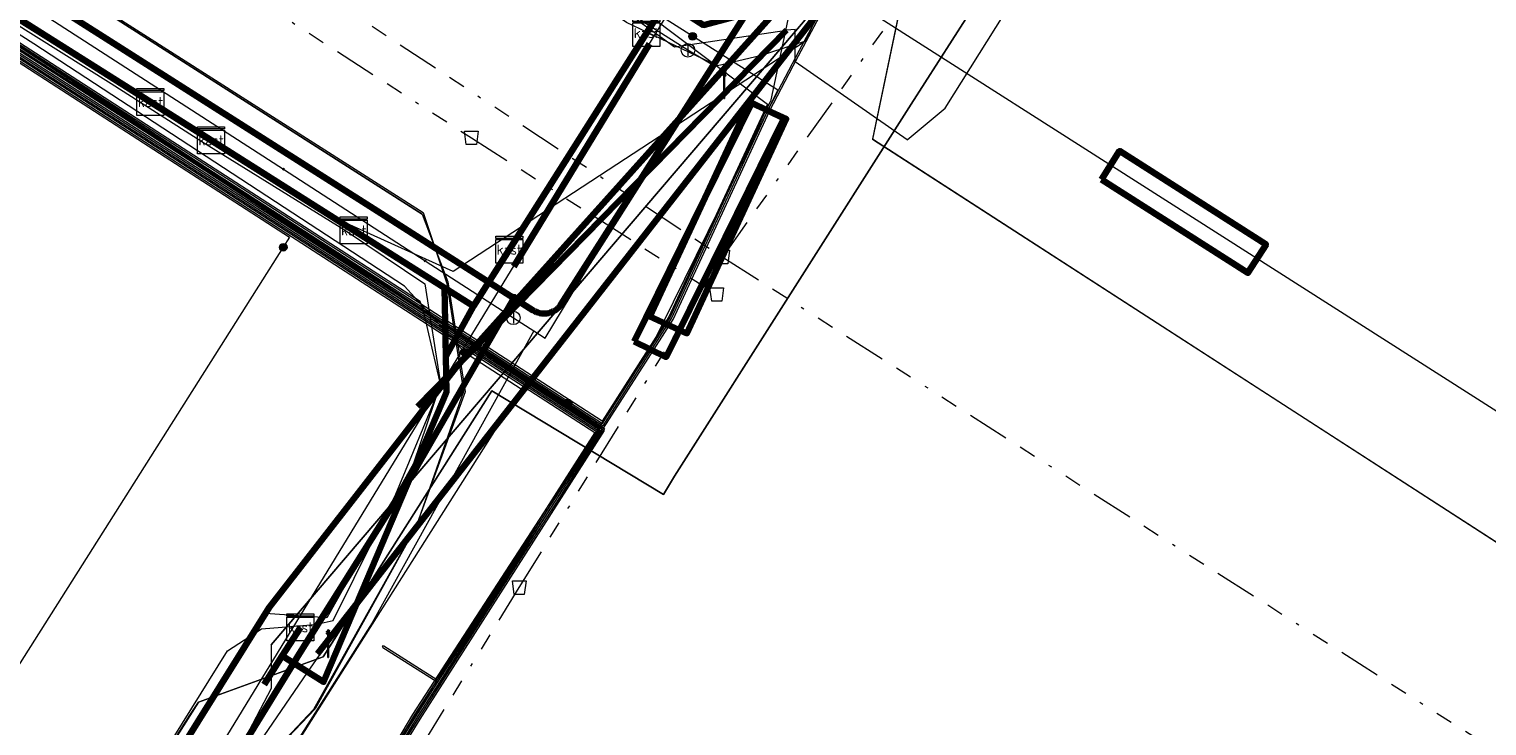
# Model space of a CAD drawing. Header units: metres. Extents: x 153756 to 154348, y 463867 to 464433.
# Tile 6 of 76: x 153905 to 153948, y 463957 to 463978. Entities that reach past the tile are written whole.
import ezdxf
from ezdxf.enums import TextEntityAlignment as Align
from ezdxf.lldxf.tags import DXFTag

# ---------------------------------------------------------------- set-up
doc = ezdxf.new("R2010")
doc.units = ezdxf.units.M
doc.header["$LTSCALE"] = 0.5
doc.linetypes.add('RI-OVERIG-SO', pattern=[17, 5, -2, 2, -2, 0, -2, 2, -2])
doc.layers.get('0').update_dxf_attribs({"linetype": 'CONTINUOUS'})
for name, color, linetype, lineweight in [('B-PV-KL-DATA_BT NEDERLAND NV-G', 90, 'KL-DATA-SO', 18), ('B-PV-KL-DATA_COAXKABEL_10_ZIGGO BV-G', 90, 'KL-DATA-SO', 18), ('B-PV-KL-DATA_COAXKABEL_17_ZIGGO BV-G', 90, 'KL-DATA-SO', 18), ('B-PV-KL-DATA_COAXKABEL_7_ZIGGO BV-G', 90, 'KL-DATA-SO', 18), ('B-PV-KL-DATA_DELTA FIBER NETWERK BV-G', 90, 'KL-DATA-SO', 18), ('B-PV-KL-DATA_DUCT_ZIGGO BV-G', 90, 'CONTINUOUS', 100), ('B-PV-KL-DATA_EUROFIBER NEDERLAND BV-G', 90, 'KL-DATA-SO', 18), ('B-PV-KL-DATA_FORE FREEDOM BV-G', 90, 'KL-DATA-SO', 18), ('B-PV-KL-DATA_HULPSTUK_KPN BV-S', 90, 'CONTINUOUS', 25), ('B-PV-KL-DATA_HULPSTUK_ZIGGO BV-S', 90, 'CONTINUOUS', 25), ('B-PV-KL-DATA_KABELBED_KPN BV-G', 90, 'CONTINUOUS', 100), ('B-PV-KL-DATA_KABELBED_ZIGGO BV-G', 90, 'CONTINUOUS', 100), ('B-PV-KL-DATA_MANTELBUIS_110_ZIGGO BV-G', 90, 'CONTINUOUS', 100), ('B-PV-KL-DATA_MANTELBUIS_FORE FREEDOM BV-G', 90, 'CONTINUOUS', 100), ('B-PV-KL-DATA_MANTELBUIS_POLYVINYLCHLORIDE PVC_100_KPN BV-G', 90, 'CONTINUOUS', 100), ('B-PV-KL-DATA_MANTELBUIS_REGGEFIBER OPERATOR BV-G', 90, 'CONTINUOUS', 100), ('B-PV-KL-DATA_MANTELBUIS_ZIGGO BV-G', 90, 'CONTINUOUS', 100), ('B-PV-KL-DATA_REGGEFIBER OPERATOR BV-G', 90, 'KL-DATA-SO', 18), ('B-PV-KL-DATA_STEDIN NETBEHEER BV-G', 90, 'KL-DATA-SO', 18), ('B-PV-KL-ET_LS_400 V_STEDIN NETBEHEER BV-G', 190, 'KL-LS-SO', 18), ('B-PV-KL-ET_LS_GEMEENTE AMERSFOORT-S', 190, 'CONTINUOUS', 25), ('B-PV-KL-ET_LS_HULPSTUK_STEDIN NETBEHEER BV-S', 190, 'CONTINUOUS', 25), ('B-PV-KL-ET_LS_MANTELBUIS_POLYVINYLCHLORIDE PVC_100_STEDIN NETBEHEER BV-G', 190, 'CONTINUOUS', 100), ('B-PV-KL-ET_LS_MANTELBUIS_POLYVINYLCHLORIDE PVC_125_STEDIN NETBEHEER BV-G', 190, 'CONTINUOUS', 100), ('B-PV-KL-ET_MS_10 KV_STEDIN NETBEHEER BV-G', 130, 'KL-MS-SO', 18), ('B-PV-KL-ET_MS_HULPSTUK_STEDIN NETBEHEER BV-S', 130, 'CONTINUOUS', 25), ('B-PV-KL-ET_MS_MANTELBUIS_POLYVINYLCHLORIDE PVC_125_STEDIN NETBEHEER BV-G', 130, 'CONTINUOUS', 100), ('B-PV-KL-GAS_LD_MANTELBUIS_200_STEDIN NETBEHEER BV-G', 50, 'CONTINUOUS', 100), ('B-PV-KL-GAS_LD_POLYVINYLCHLORIDE PVC_110_STEDIN NETBEHEER BV-G', 50, 'KL-GAS_LD-SO', 18), ('B-PV-KL-GAS_LD_POLYVINYLCHLORIDE PVC_250_STEDIN NETBEHEER BV-G', 50, 'KL-GAS_LD-SO', 18), ('B-PV-KL-WATER_100_VITENS-G', 170, 'KL-WATER-SO', 18), ('B-PV-KL-WATER_110_VITENS-G', 170, 'KL-WATER-SO', 18), ('B-PV-KL-WATER_250_VITENS-G', 170, 'KL-WATER-SO', 18), ('B-PV-KL-WATER_HULPSTUK_VITENS-S', 170, 'CONTINUOUS', 25), ('B-PV-OG-INFO_EUROFIBER NEDERLAND BV-G', 7, 'CONTINUOUS', 18), ('B-PV-OG-INFO_REGGEFIBER OPERATOR BV-G', 7, 'CONTINUOUS', 18), ('B-PV-RI-VRIJVERVAL_BETON_300_GEMEENTE AMERSFOORT-G', 210, 'RI-OVERIG-SO', 18), ('B-PV-RI-VRIJVERVAL_BETON_600_GEMEENTE AMERSFOORT-G', 210, 'RI-OVERIG-SO', 18), ('B-PV-RI-VRIJVERVAL_HULPSTUK_GEMEENTE AMERSFOORT-S', 210, 'CONTINUOUS', 25)]:
    doc.layers.add(name, color=color, linetype=linetype, lineweight=lineweight)
doc.styles.add('NLCS-ISO', font='txt')
tags = doc.linetypes.add('KL-DATA-SO', pattern='A,4,-1,[101,NLCS.SHX,S=0.5,R=0,X=0,Y=0],-1,4,-1,["D",Standard,S=1,R=0,X=-0.25,Y=-0.5],-1.5', length=12.5).pattern_tags.tags
tags[18] = DXFTag(74, 10)
tags = doc.linetypes.add('KL-GAS_LD-SO', pattern='A,4,-1,[69,NLCS.SHX,S=0.5,R=0,X=0,Y=0],-1,4,-1,["L",Standard,S=1,R=0,X=0.25,Y=-0.5],-2', length=13).pattern_tags.tags
tags[18] = DXFTag(74, 10)
tags = doc.linetypes.add('KL-LS-SO', pattern='A,4,-1,[103,NLCS.SHX,S=0.75,R=0,X=0,Y=0],-1,4,-1,["L",Standard,S=1,R=0,X=0,Y=-0.5],-2', length=13).pattern_tags.tags
tags[18] = DXFTag(74, 10)
tags = doc.linetypes.add('KL-MS-SO', pattern='A,4,-1,[103,NLCS.SHX,S=0.75,R=0,X=0,Y=0],-1,4,-1,["M",Standard,S=1,R=0,X=0,Y=-0.5],-2', length=13).pattern_tags.tags
tags[18] = DXFTag(74, 10)
doc.linetypes.add('KL-WATER-SO', pattern='A,7,-0.5,[168,NLCS.SHX,S=0.75,R=0,X=0.75,Y=0],-2', length=9.5)

# ---------------------------------------------------------------- blocks, each defined once
blk = doc.blocks.new('SKL-WTB_HULP_MOF-SO')
at = {"linetype": 'ByBlock', "lineweight": 18}
h = blk.add_hatch(color=0, dxfattribs=at)
h.dxf.hatch_style = 1
h.paths.add_polyline_path([(-0.5625, 0, 1), (0.5625, 0, 1)])
at = {"color": 0, "linetype": 'ByBlock', "lineweight": 18}
blk.add_circle((0, 0), 0.5625, dxfattribs=at)
at = {"color": 0, "linetype": 'ByBlock', "lineweight": 18, "style": 'NLCS-ISO', "flags": 1}
for tag, p in [('TYPE', (1.5, 0)), ('OMSCHRIJVING', (1.5, -3)), ('LABEL', (1.5, -1.5))]:
    blk.add_attdef(tag, p, '', height=1, dxfattribs=at)
blk = doc.blocks.new('SKL-WTB_HULP_KAST-SO')
at = {"color": 0, "linetype": 'ByBlock', "lineweight": 18}
for points in [[(-2, 2), (2, 2), (2, 1.68), (-2, 1.68)], [(-2, 1.52), (2, 1.52), (2, -2), (-2, -2)]]:
    blk.add_lwpolyline(points, close=True, dxfattribs=at)
at = {"color": 0, "linetype": 'ByBlock', "lineweight": 18, "style": 'NLCS-ISO'}
blk.add_text('kast', height=1.5, dxfattribs=at).set_placement((0, 0), align=Align.MIDDLE_CENTER)
at = {"color": 0, "linetype": 'ByBlock', "lineweight": 18, "style": 'NLCS-ISO', "flags": 1}
for tag, p in [('TYPE', (2.5, 0)), ('OMSCHRIJVING', (2.5, -3)), ('LABEL', (2.5, -1.5))]:
    blk.add_attdef(tag, p, '', height=1, dxfattribs=at)
blk = doc.blocks.new('SKL-WTB_HULP_AFSLUITER-SO')
at = {"color": 0, "linetype": 'ByBlock', "lineweight": 18}
blk.add_lwpolyline([(0, 0.8), (0, -0.8)], dxfattribs=at)
blk.add_circle((0, 0), 1, dxfattribs=at)
at = {"color": 0, "linetype": 'ByBlock', "lineweight": 18, "style": 'NLCS-ISO', "flags": 1}
for tag, p in [('TYPE', (1.5, 0)), ('OMSCHRIJVING', (1.5, -3)), ('LABEL', (1.5, -1.5))]:
    blk.add_attdef(tag, p, '', height=1, dxfattribs=at)
blk = doc.blocks.new('SKL-WTB_HULP_OVERIG-SO')
at = {"color": 0, "linetype": 'ByBlock', "lineweight": 18}
for points in [[(-0.14, 0.14), (0.14, -0.14)], [(0.14, 0.14), (-0.14, -0.14)]]:
    blk.add_lwpolyline(points, dxfattribs=at)
at = {"color": 0, "linetype": 'ByBlock', "lineweight": 18, "style": 'NLCS-ISO', "flags": 1}
for tag, p in [('TYPE', (1.5, 0)), ('OMSCHRIJVING', (1.5, -3)), ('LABEL', (1.5, -1.5))]:
    blk.add_attdef(tag, p, '', height=1, dxfattribs=at)
blk = doc.blocks.new('SRI-HULP_AFVOER_OPVANG-SO')
at = {"color": 0, "linetype": 'ByBlock', "lineweight": 18}
blk.add_lwpolyline([(-0.75, -1), (-1, 1), (1, 1), (0.75, -1)], close=True, dxfattribs=at)
at = {"color": 0, "linetype": 'ByBlock', "lineweight": 18, "style": 'NLCS-ISO', "flags": 1}
for tag, p in [('TYPE', (1.5, 0)), ('OMSCHRIJVING', (1.5, -3)), ('LABEL', (1.5, -1.5))]:
    blk.add_attdef(tag, p, '', height=1, dxfattribs=at)
blk = doc.blocks.new('SKL-ET_LS_MAST-SO')
for p, q in [((-0.05, 2.07), (0.05, 2.07)), ((-0.05, -2), (0.05, -2))]:
    blk.add_line(p, q)
for points in [[(-0.18, 1.76), (-0.22, 1.76), (-0.22, 1.84), (-0.18, 1.84), (-0.18, 1.79)], [(-0.18, 1.49), (-0.22, 1.49), (-0.22, 1.57), (-0.18, 1.57), (-0.18, 1.52)], [(-0.18, 1.79), (-0.05, 1.79)], [(-0.18, 1.76), (-0.05, 1.76)], [(-0.18, 1.52), (-0.05, 1.52)], [(-0.18, 1.49), (-0.05, 1.49)], [(-0.05, -2), (-0.05, 2.07)], [(0.05, -2), (0.05, 2.07)], [(0.18, 1.92), (0.05, 1.92)], [(0.18, 1.89), (0.05, 1.89)], [(0.18, 1.66), (0.05, 1.66)], [(0.18, 1.63), (0.05, 1.63)], [(0.18, 1.39), (0.05, 1.39)], [(0.18, 1.36), (0.05, 1.36)], [(0.18, 1.89), (0.22, 1.89), (0.22, 1.97), (0.18, 1.97), (0.18, 1.92)], [(0.18, 1.63), (0.22, 1.63), (0.22, 1.71), (0.18, 1.71), (0.18, 1.66)], [(0.18, 1.36), (0.22, 1.36), (0.22, 1.44), (0.18, 1.44), (0.18, 1.39)]]:
    blk.add_lwpolyline(points)

msp = doc.modelspace()

# ---------------------------------------------------------------- linework, layer by layer
at = {"layer": 'B-PV-KL-DATA_BT NEDERLAND NV-G', "ltscale": 0.5, "flags": 128}
for points in [[(154164.555, 464245.191), (154164.59, 464245.17), (154164.68, 464245.1), (154164.9, 464244.91), (154165.02, 464244.82), (154165.16, 464244.7), (154165.33, 464244.55), (154182.72, 464214.86), (154183.05, 464214.24), (154188.26, 464213.64), (154190.74, 464206.55), (154191.75, 464203.58), (154192.09, 464202.79), (154192.54, 464202.05), (154193.09, 464201.38), (154193.74, 464200.8), (154194.46, 464200.32), (154195.25, 464199.94), (154196.08, 464199.69), (154196.93, 464199.56), (154197.8, 464199.55), (154198.66, 464199.67), (154203.77, 464200.84), (154228.12, 464206.37), (154236.3, 464207.48), (154239.11, 464207.6), (154243.23, 464207.77), (154243.32, 464206.33), (154233.88, 464198.84), (154101, 464004), (154095.7, 464012.8), (154090.3, 464010.3), (154074.1, 464033.7), (154052.8, 464048.8), (154049.3, 464056.4), (154046, 464072.7), (154054.8, 464084.7), (154038.1, 464108.2), (154018.88, 464088.65), (154013.7, 464084.43), (153997.41, 464087.76), (153989.49, 464067.54), (153991.38, 464063.88), (153992.34, 464059.5), (153986.69, 464052.58), (153987.08, 464051.87), (153985.65, 464051.33), (153978.67, 464042.84), (153970.27, 464032.19), (153955.11, 464014.46), (153941.51, 463999.29), (153944.9, 463997.36), (153935.31, 463982.27), (153930.86, 463975.31), (153923.85, 463964.29), (153923.52, 463963.75), (153918.44, 463966.82), (153913.44, 463958.94), (153909.75, 463957.6), (153909.49, 463957.21), (153882.54, 463914.68), (153877.06, 463906.08), (153874.95, 463902.62), (153874.94, 463898.12), (153871.433, 463892.926)], [(154164.554, 464245.191), (154164.59, 464245.17), (154164.68, 464245.1), (154165.02, 464244.82), (154165.16, 464244.7), (154165.33, 464244.55), (154183.05, 464214.24), (154188.26, 464213.64), (154190.74, 464206.55), (154191.75, 464203.58), (154192.09, 464202.79), (154192.54, 464202.05), (154193.09, 464201.38), (154193.74, 464200.8), (154194.46, 464200.32), (154195.25, 464199.94), (154196.08, 464199.69), (154196.93, 464199.56), (154197.8, 464199.55), (154198.66, 464199.67), (154228.12, 464206.37), (154236.3, 464207.48), (154239.11, 464207.6), (154243.23, 464207.77), (154243.32, 464206.33), (154233.88, 464198.84), (154101, 464004), (154095.7, 464012.8), (154090.3, 464010.3), (154074.1, 464033.7), (154052.8, 464048.8), (154049.3, 464056.4), (154046, 464072.7), (154054.8, 464084.7), (154038.1, 464108.2), (154018.88, 464088.65), (154013.7, 464084.43), (153997.41, 464087.76), (153989.49, 464067.54), (153991.38, 464063.88), (153992.34, 464059.5), (153986.69, 464052.58), (153987.08, 464051.87), (153985.65, 464051.33), (153978.67, 464042.84), (153970.27, 464032.19), (153955.11, 464014.46), (153941.51, 463999.29), (153944.9, 463997.36), (153930.86, 463975.31), (153923.85, 463964.29), (153923.52, 463963.75), (153918.44, 463966.82), (153913.44, 463958.94), (153909.75, 463957.6), (153882.54, 463914.68), (153877.06, 463906.08), (153874.95, 463902.62), (153874.94, 463898.12), (153871.433, 463892.926)], [(153871.433, 463892.926), (153874.94, 463898.12), (153874.95, 463902.62), (153877.06, 463906.08), (153882.54, 463914.68), (153909.49, 463957.21), (153909.75, 463957.6), (153913.44, 463958.94), (153918.44, 463966.82), (153923.52, 463963.75), (153923.85, 463964.29), (153930.86, 463975.31), (153935.31, 463982.27), (153944.9, 463997.36), (153941.51, 463999.29), (153955.11, 464014.46), (153970.27, 464032.19), (153985.65, 464051.33), (153987, 464051.9)], [(153871.433, 463892.926), (153874.94, 463898.12), (153874.95, 463902.62), (153877.06, 463906.08), (153882.54, 463914.68), (153909.49, 463957.21), (153909.75, 463957.6), (153913.44, 463958.94), (153918.44, 463966.82), (153923.52, 463963.75), (153923.85, 463964.29), (153930.86, 463975.31), (153935.31, 463982.27), (153944.9, 463997.36), (153941.51, 463999.29), (153955.11, 464014.46), (153970.27, 464032.19), (153985.65, 464051.33), (153987, 464051.9)], [(153871.433, 463892.926), (153874.94, 463898.12), (153874.95, 463902.62), (153877.06, 463906.08), (153882.54, 463914.68), (153909.49, 463957.21), (153909.75, 463957.6), (153913.44, 463958.94), (153918.44, 463966.82), (153923.52, 463963.75), (153923.85, 463964.29), (153930.86, 463975.31), (153935.31, 463982.27), (153944.9, 463997.36), (153941.51, 463999.29), (153955.11, 464014.46), (153970.27, 464032.19), (153985.65, 464051.33), (153987, 464051.9)], [(153987.08, 464051.87), (153985.65, 464051.33), (153978.67, 464042.84), (153970.27, 464032.19), (153955.11, 464014.46), (153941.51, 463999.29), (153944.9, 463997.36), (153935.31, 463982.27), (153930.86, 463975.31), (153923.85, 463964.29), (153923.52, 463963.75), (153918.44, 463966.82), (153913.44, 463958.94), (153909.75, 463957.6), (153909.49, 463957.21), (153882.54, 463914.68), (153877.06, 463906.08), (153874.95, 463902.62), (153874.94, 463898.12), (153871.433, 463892.926)]]:
    msp.add_lwpolyline(points, dxfattribs=at)
at = {"layer": 'B-PV-KL-DATA_COAXKABEL_10_ZIGGO BV-G', "ltscale": 0.5, "flags": 128}
for points in [[(153826.197, 464049.967), (153826.635, 464049.727), (153823.865, 464045.388), (153821.076, 464047.17), (153818.97, 464043.873), (153839.025, 464030.972), (153893.348, 463996.729), (153916.228, 463982.511), (153923.418, 463978.047), (153917.893, 463969.328), (153917.034, 463969.871), (153917.095, 463966.781), (153913.454, 463958.198), (153912.23, 463958.969), (153912.769, 463959.811)], [(153912.769, 463959.811), (153912.23, 463958.969), (153913.454, 463958.198), (153917.095, 463966.781), (153917.034, 463969.871), (153897.24, 463982.372), (153873.364, 463997.157), (153868.881, 464000), (153854.101, 464009.187), (153850.289, 464011.562), (153850.267, 464011.571), (153835.011, 464021.251), (153821.809, 464029.567), (153811.877, 464035.814), (153811.379, 464035.037), (153809.899, 464035.985), (153804.605, 464027.377)]]:
    msp.add_lwpolyline(points, dxfattribs=at)
at = {"layer": 'B-PV-KL-DATA_COAXKABEL_17_ZIGGO BV-G', "ltscale": 0.5, "flags": 128}
for points in [[(153912.769, 463959.811), (153912.23, 463958.969), (153913.454, 463958.198), (153917.095, 463966.781), (153917.034, 463969.871), (153917.893, 463969.328), (153923.608, 463978.346), (153924.706, 463977.651), (153927.61, 463978.423), (153936.8, 463993.156), (153938.374, 463995.577), (153939.084, 463996.629), (153939.807, 463997.674), (153940.542, 463998.71), (153941.477, 463999.999), (153943.04, 464002.043), (153944.648, 464004.053), (153946.3, 464006.026), (153947.995, 464007.962), (153949.733, 464009.861), (153952.561, 464012.785), (153953.442, 464013.722), (153954.32, 464014.677), (153955.187, 464015.642), (153956.043, 464016.617), (153956.888, 464017.601), (153992.197, 464060.162), (153990.277, 464064.565), (153988.7, 464066.409), (153989.279, 464066.382), (153989.895, 464066.197), (153990.466, 464065.903), (153990.974, 464065.509), (153991.236, 464065.215), (154027.08, 464035.561), (154032.015, 464032.514), (154035.541, 464029.473), (154042.649, 464025.336), (154053.187, 464018.85), (154057.025, 464016.293), (154059.577, 464014.054), (154063.481, 464010.416), (154065.882, 464007.891), (154067.01, 464005.818), (154067.69, 464005.006), (154071.08, 464001.259), (154072.148, 464000.16), (154072.274, 464000), (154076.598, 463994.86), (154077.905, 463993.198), (154086.001, 463982.044), (154089.465, 463977.165), (154095.389, 463968.12), (154100.278, 463959.993), (154102.287, 463956.383), (154102.835, 463955.689), (154102.279, 463955.452)], [(153912.769, 463959.811), (153912.23, 463958.969), (153913.454, 463958.198), (153917.095, 463966.781), (153917.034, 463969.871), (153897.24, 463982.372), (153873.364, 463997.157), (153868.881, 464000), (153854.101, 464009.187), (153850.289, 464011.562), (153850.267, 464011.571), (153835.011, 464021.251), (153821.809, 464029.567), (153809.113, 464037.553), (153801.116, 464042.633)], [(153912.769, 463959.811), (153912.23, 463958.969), (153913.454, 463958.198), (153917.095, 463966.781), (153917.034, 463969.871), (153897.24, 463982.372), (153873.364, 463997.157), (153868.881, 464000), (153854.101, 464009.187), (153850.289, 464011.562), (153850.267, 464011.571), (153835.011, 464021.251), (153821.809, 464029.567), (153809.113, 464037.553), (153801.116, 464042.633)]]:
    msp.add_lwpolyline(points, dxfattribs=at)
at = {"layer": 'B-PV-KL-DATA_COAXKABEL_7_ZIGGO BV-G', "ltscale": 0.5, "flags": 128}
for points in [[(153855.217, 464027.031), (153854.629, 464026.099), (153916.684, 463986.952), (153914.566, 463983.544), (153923.418, 463978.047), (153917.893, 463969.328), (153917.074, 463967.83), (153917.095, 463966.781), (153913.454, 463958.198), (153912.23, 463958.969), (153912.769, 463959.811)], [(153912.769, 463959.811), (153912.23, 463958.969), (153913.454, 463958.198), (153917.095, 463966.781), (153917.034, 463969.871), (153897.24, 463982.372), (153873.364, 463997.157), (153868.881, 464000), (153854.682, 464008.826), (153848.86, 463999.561)], [(153922.023, 463991.86), (153923.399, 463991.008), (153917.552, 463981.69), (153923.418, 463978.047), (153917.893, 463969.328), (153917.074, 463967.83), (153917.095, 463966.781), (153913.454, 463958.198), (153912.23, 463958.969), (153912.769, 463959.811)]]:
    msp.add_lwpolyline(points, dxfattribs=at)
at = {"layer": 'B-PV-KL-DATA_DELTA FIBER NETWERK BV-G', "ltscale": 0.5, "flags": 128}
for points in [[(153981.666, 464070.442), (153984.585, 464068.644), (153987.842, 464066.245), (153990.334, 464063.548), (153991.601, 464061.071), (153991.731, 464060.482), (153990.641, 464058.049), (153958.832, 464019.316), (153955.296, 464015.111), (153951.935, 464011.574), (153948.046, 464007.537), (153944.345, 464003.111), (153940.227, 463997.68), (153937.177, 463993.043), (153929.042, 463980.122), (153927.732, 463977.169)], [(153927.732, 463977.169), (153926.384, 463976.737), (153925.124, 463976.446), (153922.427, 463977.727), (153916.205, 463981.954), (153902.709, 463990.878), (153902.111, 463991.21), (153903.399, 463994.219), (153898.47, 463997.488), (153892.585, 464001.248), (153886.291, 464004.571), (153866.245, 464017.386), (153855.852, 464024.106), (153853.894, 464025.469)], [(153917.291, 463970.35), (153914.037, 463971.826), (153907.376, 463975.887), (153891.738, 463985.658), (153872.666, 463997.618), (153868.326, 464000.154), (153861.081, 464004.917), (153845.813, 464014.308), (153841.108, 464017.664)], [(153927.732, 463977.169), (153917.291, 463970.35)]]:
    msp.add_lwpolyline(points, dxfattribs=at)
at = {"layer": 'B-PV-KL-DATA_DUCT_ZIGGO BV-G', "ltscale": 0.5, "flags": 128}
msp.add_lwpolyline([(153827.047, 464013.271), (153832.899, 464022.582), (153850.289, 464011.562), (153854.682, 464008.826), (153897.24, 463982.372), (153917.893, 463969.328), (153923.608, 463978.346), (153924.706, 463977.651), (153927.61, 463978.423), (153938.374, 463995.577), (153940.542, 463998.71), (153943.04, 464002.043), (153944.648, 464004.053), (153947.995, 464007.962), (153953.442, 464013.722), (153956.888, 464017.601), (153992.197, 464060.162), (153990.277, 464064.565), (153985.524, 464070.122), (153983.171, 464072.159), (153975.444, 464076.981), (153973.15, 464077.477), (153973.272, 464077.672)], dxfattribs=at)
at = {"layer": 'B-PV-KL-DATA_EUROFIBER NEDERLAND BV-G', "ltscale": 0.5, "flags": 128}
for points in [[(153973.1, 464077.4), (153973.6, 464077), (153974.8, 464077.7), (153982, 464072.9), (153985.7, 464070.6), (153986.6, 464069.6), (153987.2, 464068.2), (153986.6, 464066.6), (153983.6, 464063), (153981.4, 464060.4), (153987.6, 464055.2), (153990.6, 464058.9), (153991, 464058.6), (153954.3, 464014.3), (153944.9, 464004.1), (153939.8, 463997.4), (153935.7, 463991), (153932, 463985), (153929.8, 463981.5), (153930.1, 463980.6), (153911.9, 463959.3), (153911.9, 463958), (153909.7, 463953.8), (153907.5, 463950.2), (153906.8, 463950.6), (153907.4, 463950.1), (153898.9, 463937.1), (153888.9, 463921.1), (153882.1, 463910.5), (153876.3, 463900.9), (153876.5, 463899.5), (153872.234, 463892.467)], [(153981.37, 464060.36), (153987.57, 464055.23), (153990.62, 464058.93), (153991.02, 464058.62), (153954.3, 464014.3), (153944.9, 464004.1), (153939.8, 463997.4), (153935.7, 463991), (153929.8, 463981.5), (153930.1, 463980.6), (153911.9, 463959.3), (153911.9, 463958), (153909.7, 463953.8), (153898.9, 463937.1), (153888.9, 463921.1), (153882.1, 463910.5), (153876.3, 463900.9), (153876.5, 463899.5), (153872.237, 463892.465)], [(153801.298, 464042.92), (153803.1, 464041.8), (153810.8, 464036.7), (153821.3, 464030), (153832.7, 464022.8), (153845.3, 464017.4), (153916.4, 463972.1), (153917.1, 463970), (153917.6, 463966.8), (153916.2, 463962.8), (153913.2, 463957.4), (153911.4, 463955.5), (153908.8, 463952.2), (153906.8, 463950.6)], [(153801.298, 464042.92), (153803.1, 464041.8), (153810.8, 464036.7), (153821.3, 464030), (153832.7, 464022.8), (153845.3, 464017.4), (153916.4, 463972.1), (153917.1, 463970), (153917.6, 463966.8), (153916.2, 463962.8), (153913.2, 463957.4), (153911.4, 463955.5), (153908.8, 463952.2), (153906.8, 463950.6)], [(153801.326, 464042.963), (153803.136, 464041.84), (153810.761, 464036.688), (153821.301, 464030.029), (153832.718, 464022.817), (153845.256, 464017.427), (153916.373, 463972.05), (153917.132, 463970.049), (153917.646, 463966.793), (153916.2, 463962.811), (153913.156, 463957.383), (153911.375, 463955.49), (153908.822, 463952.185), (153906.839, 463950.601)], [(153932, 463985), (153929.8, 463981.5), (153930.1, 463980.6), (153911.9, 463959.3), (153911.9, 463958), (153909.7, 463953.8), (153906.8, 463950.6)], [(153931.951, 463984.963), (153929.8, 463981.5), (153930.1, 463980.6), (153911.9, 463959.3), (153911.9, 463958), (153909.7, 463953.8), (153907.462, 463950.242), (153906.8, 463950.6)], [(153931.95, 463984.96), (153929.71, 463974.28), (153962.5, 463953.1), (153972.493, 463947.729), (153975.69, 463946.04), (153990.949, 463929.72)], [(153931.951, 463984.963), (153929.714, 463974.276), (153962.504, 463953.106)]]:
    msp.add_lwpolyline(points, dxfattribs=at)
at = {"layer": 'B-PV-KL-DATA_FORE FREEDOM BV-G', "ltscale": 0.5, "flags": 128}
for points in [[(154001.15, 464082.54), (153990.32, 464056.68), (153971.7, 464033.64), (153948.53, 464006.85), (153928.23, 463979.61), (153917.4, 463967.52), (153911.85, 463960.39), (153898.33, 463938.78), (153888.27, 463923.77), (153869.155, 463894.233)], [(154001.148, 464082.537), (153990.325, 464056.679), (153971.7, 464033.639), (153948.53, 464006.852), (153928.229, 463979.611), (153917.395, 463967.52), (153911.845, 463960.393), (153898.331, 463938.777), (153888.266, 463923.766), (153869.156, 463894.232)], [(153928.229, 463979.611), (153917.395, 463967.52), (153911.845, 463960.393), (153898.331, 463938.777), (153888.266, 463923.766), (153869.156, 463894.232)]]:
    msp.add_lwpolyline(points, dxfattribs=at)
at = {"layer": 'B-PV-KL-DATA_KABELBED_KPN BV-G', "ltscale": 0.5, "flags": 128}
for points in [[(153868.086, 464001.925), (153871.122, 464000), (153900.929, 463981.105), (153905.745, 463978.053), (153915.268, 463971.997), (153919.089, 463969.565)], [(153926.194, 463978.35), (153924.25, 463975.29), (153921.622, 463971.156), (153920.495, 463969.383), (153920.465, 463969.34), (153920.431, 463969.3), (153920.394, 463969.263), (153920.354, 463969.23), (153920.311, 463969.2), (153920.266, 463969.174), (153920.218, 463969.152), (153920.169, 463969.134), (153920.118, 463969.12), (153920.067, 463969.111), (153920.015, 463969.106), (153919.962, 463969.106), (153919.91, 463969.111), (153919.859, 463969.12), (153919.808, 463969.133), (153919.759, 463969.151), (153919.711, 463969.173), (153919.666, 463969.199), (153919.089, 463969.565)], [(153924.252, 463975.289), (153920.494, 463969.382)], [(153919.089, 463969.565), (153917.935, 463967.558), (153916.206, 463964.55), (153912.735, 463959.036), (153909.478, 463953.74), (153909.335, 463953.509), (153909.335, 463953.508)]]:
    msp.add_lwpolyline(points, dxfattribs=at)
at = {"layer": 'B-PV-KL-DATA_KABELBED_ZIGGO BV-G', "ltscale": 0.5, "flags": 128}
for points in [[(153908.324, 463975.372), (153897.24, 463982.372)], [(153923.418, 463978.047), (153923.017, 463977.414)], [(153923.017, 463977.414), (153918.952, 463970.998)], [(153910.12, 463974.238), (153908.324, 463975.372)], [(153914.347, 463971.568), (153910.12, 463974.238)], [(153917.034, 463969.871), (153914.347, 463971.568)], [(153918.952, 463970.998), (153917.893, 463969.328)], [(153917.074, 463967.83), (153917.034, 463969.871)], [(153917.893, 463969.328), (153917.034, 463969.871)], [(153917.893, 463969.328), (153917.074, 463967.83)], [(153913.85, 463959.131), (153917.095, 463966.781), (153917.074, 463967.83)], [(153912.769, 463959.811), (153912.23, 463958.969)], [(153911.697, 463958.122), (153912.23, 463958.969)], [(153912.23, 463958.969), (153913.454, 463958.198), (153913.85, 463959.131)]]:
    msp.add_lwpolyline(points, dxfattribs=at)
at = {"layer": 'B-PV-KL-DATA_MANTELBUIS_110_ZIGGO BV-G', "ltscale": 0.5, "flags": 128}
msp.add_lwpolyline([(153914.347, 463971.568), (153910.12, 463974.238)], dxfattribs=at)
at = {"layer": 'B-PV-KL-DATA_MANTELBUIS_FORE FREEDOM BV-G', "ltscale": 0.5, "flags": 128}
msp.add_lwpolyline([(153928.229, 463979.611), (153917.394, 463967.524), (153911.844, 463960.397), (153898.33, 463938.775), (153888.265, 463923.764), (153869.155, 463894.233)], dxfattribs=at)
at = {"layer": 'B-PV-KL-DATA_MANTELBUIS_POLYVINYLCHLORIDE PVC_100_KPN BV-G', "ltscale": 0.5, "flags": 128}
msp.add_lwpolyline([(153924.252, 463975.289), (153920.494, 463969.382)], dxfattribs=at)
msp.add_lwpolyline([(153924.252, 463975.289), (153920.494, 463969.382)], dxfattribs=at)
msp.add_lwpolyline([(153924.252, 463975.289), (153920.494, 463969.382)], dxfattribs=at)
msp.add_lwpolyline([(153924.252, 463975.289), (153920.494, 463969.382)], dxfattribs=at)
at = {"layer": 'B-PV-KL-DATA_MANTELBUIS_REGGEFIBER OPERATOR BV-G', "ltscale": 0.5, "flags": 128}
for points in [[(153929.763, 463980.148), (153913.273, 463959.027)], [(153927.171, 463977.503), (153916.231, 463966.354)]]:
    msp.add_lwpolyline(points, dxfattribs=at)
at = {"layer": 'B-PV-KL-DATA_MANTELBUIS_ZIGGO BV-G', "ltscale": 0.5, "flags": 128}
for points in [[(153908.324, 463975.372), (153897.24, 463982.372)], [(153918.952, 463970.998), (153923.017, 463977.414)], [(153918.952, 463970.998), (153923.017, 463977.414)]]:
    msp.add_lwpolyline(points, dxfattribs=at)
at = {"layer": 'B-PV-KL-DATA_REGGEFIBER OPERATOR BV-G', "ltscale": 0.5, "flags": 128}
for points in [[(154125.098, 463912.675), (154122.563, 463918.029), (154119.406, 463924.647), (154116.75, 463930.099), (154108.853, 463947.11), (154102.064, 463959.103), (154097.061, 463967.786), (154090.856, 463977.514), (154086.551, 463983.59), (154083.032, 463988.74), (154081.617, 463991.401), (154080.512, 463993.435), (154078.763, 463995.995), (154076.679, 463999.015), (154074.146, 464001.943), (154068.52, 464007.606), (154063.917, 464011.811), (154057.468, 464016.892), (154031.661, 464033.154), (154031.09, 464033.241), (153991.046, 464058.603), (153987.323, 464054.011), (153979.687, 464044.705), (153966.502, 464028.783), (153958.02, 464018.555), (153954.347, 464014.285), (153950.258, 464010.028), (153944.913, 464004.099), (153939.841, 463997.392), (153935.746, 463990.97), (153932.394, 463984.423), (153930.294, 463982.232), (153930.145, 463980.64), (153913.321, 463958.985), (153912.962, 463958.476), (153909.74, 463953.762), (153898.931, 463937.065), (153888.865, 463921.119), (153882.146, 463910.53), (153876.328, 463900.917), (153876.526, 463899.526), (153875.952, 463898.534), (153875.691, 463898.118), (153872.253, 463892.456)], [(154125.098, 463912.675), (154122.563, 463918.029), (154119.388, 463924.685), (154116.75, 463930.099), (154108.853, 463947.11), (154102.064, 463959.103), (154097.061, 463967.786), (154090.856, 463977.514), (154086.551, 463983.59), (154083.032, 463988.74), (154081.617, 463991.401), (154080.512, 463993.435), (154078.763, 463995.995), (154076.679, 463999.015), (154074.146, 464001.943), (154068.52, 464007.606), (154063.917, 464011.811), (154057.468, 464016.892), (154031.661, 464033.154), (154031.09, 464033.241), (153991.046, 464058.603), (153987.323, 464054.011), (153979.687, 464044.705), (153966.502, 464028.783), (153958.02, 464018.555), (153954.347, 464014.285), (153950.258, 464010.028), (153944.913, 464004.099), (153939.841, 463997.392), (153935.746, 463990.97), (153931.864, 463984.749), (153930.294, 463982.232), (153930.145, 463980.64), (153913.321, 463958.985), (153912.962, 463958.476), (153909.74, 463953.762), (153898.931, 463937.065), (153888.865, 463921.119), (153882.146, 463910.53), (153876.328, 463900.917), (153876.526, 463899.526), (153875.952, 463898.534), (153875.691, 463898.118), (153872.253, 463892.456)], [(153930.743, 463974.253), (153931.865, 463975.185), (153941.578, 463990.651), (153945.262, 463996.1), (153949.825, 464001.916), (153954.161, 464006.94), (153959.118, 464012.272), (153993.726, 464054.014)], [(153835.559, 464037.405), (153836.717, 464036.706), (153840.781, 464034.105), (153846.593, 464029.888), (153853.933, 464025.246), (153866.287, 464017.689), (153869.362, 464015.684), (153873.013, 464013.273), (153882.474, 464007.718), (153886.392, 464005.169), (153888.714, 464004.016), (153892.322, 464001.429), (153898.581, 463997.548), (153904.915, 463993.93), (153911.477, 463989.502), (153911.551, 463989.382), (153912.546, 463988.514), (153912.669, 463988.101), (153912.693, 463988.018), (153914.008, 463983.581), (153916.575, 463982.143), (153922.076, 463978.287), (153923.845, 463977.007), (153927.171, 463977.503)], [(153812.357, 464035.883), (153814.461, 464034.345), (153818.53, 464031.754), (153827.853, 464025.9), (153830.461, 464024.218), (153836.745, 464020.846), (153840.573, 464018.287), (153843.932, 464015.675), (153855.522, 464008.43), (153868.775, 464000.069), (153880.002, 463993.059), (153899.743, 463980.566), (153907.16, 463975.918), (153909.848, 463974.198), (153914.069, 463971.587), (153916.45, 463969.983), (153916.916, 463967.021)], [(153841.451, 464017.604), (153843.932, 464015.675), (153855.522, 464008.43), (153868.775, 464000.069), (153880.002, 463993.059), (153899.743, 463980.566), (153907.16, 463975.918), (153909.848, 463974.198), (153914.069, 463971.587), (153916.45, 463969.983), (153916.916, 463967.021)], [(153916.925, 463967.057), (153927.171, 463977.503)], [(153930.743, 463974.253), (153927.426, 463976.557), (153927.426, 463977.52), (153927.171, 463977.503)], [(153916.916, 463967.021), (153916.116, 463964.662), (153913.547, 463960.093), (153911.728, 463960.221), (153892.132, 463929.555), (153877.175, 463905.87), (153877.114, 463905.774)], [(153916.916, 463967.021), (153916.116, 463964.662), (153913.547, 463960.093), (153911.728, 463960.221), (153892.132, 463929.555), (153877.175, 463905.87)]]:
    msp.add_lwpolyline(points, dxfattribs=at)
at = {"layer": 'B-PV-KL-DATA_STEDIN NETBEHEER BV-G', "ltscale": 0.5, "flags": 128}
msp.add_lwpolyline([(153964.074, 463955.026), (153964.551, 463955.791), (153903.232, 463994.872), (153895.469, 464000), (153892.63, 464001.91), (153876.229, 464012.249)], dxfattribs=at)
at = {"layer": 'B-PV-KL-ET_LS_400 V_STEDIN NETBEHEER BV-G', "ltscale": 0.5, "flags": 128}
for points in [[(153920.695, 463966.453), (153921.733, 463965.782), (153923.762, 463968.959), (153926.613, 463975.119), (153927.55, 463976.909), (153928.795, 463979.231), (153930.064, 463981.54), (153931.92, 463985.003), (153934.32, 463988.985), (153936.044, 463991.807), (153937.837, 463994.585), (153939.701, 463997.317), (153941.631, 464000), (153943.709, 464002.645), (153945.859, 464005.231), (153948.079, 464007.757), (153950.367, 464010.22), (153952.723, 464012.62), (153954.493, 464014.523), (153956.219, 464016.466), (153957.065, 464017.453), (153997.413, 464066.088), (153997.538, 464066.296), (153997.62, 464066.523), (153997.656, 464066.762), (153997.643, 464067.004), (153997.584, 464067.238), (153997.48, 464067.456), (153997.335, 464067.65)], [(153965.357, 464034.795), (153967.82, 464032.996), (153953.779, 464015.346), (153951.886, 464013.744), (153950.444, 464012.436), (153949.385, 464011.444), (153947.798, 464009.82), (153945.586, 464007.295), (153943.325, 464004.408), (153941.728, 464002.309), (153940.073, 464000), (153938.733, 463998.212), (153936.143, 463994.358), (153934.437, 463991.69), (153932.12, 463987.887), (153929.753, 463983.755), (153927.617, 463979.785), (153926.697, 463975.389)], [(153916.06, 463983.253), (153926.601, 463975.312), (153923.676, 463969.011), (153921.703, 463965.92), (153887.638, 463987.922), (153872.405, 463997.033), (153871.616, 463995.777)], [(153871.657, 463995.749), (153872.421, 463996.964), (153887.612, 463987.88), (153921.718, 463965.851), (153923.719, 463968.985), (153926.568, 463975.141), (153926.697, 463975.389)], [(153871.7, 463995.722), (153872.437, 463996.896), (153887.586, 463987.838), (153920.695, 463966.453)], [(153920.668, 463966.41), (153887.56, 463987.796), (153872.453, 463996.828), (153871.742, 463995.696)], [(153871.869, 463995.616), (153872.502, 463996.623), (153887.482, 463987.67), (153921.626, 463965.612), (153916.224, 463957.149), (153914.15, 463953.786), (153916.593, 463951.766), (153944.523, 463933.837), (153948.695, 463932.32), (153947.054, 463929.894)], [(153874.282, 463891.292), (153874.383, 463891.456), (153909.935, 463947.046), (153916.181, 463957.176), (153921.557, 463965.597), (153887.456, 463987.628), (153872.518, 463996.555), (153871.911, 463995.59)], [(153871.953, 463995.563), (153872.534, 463996.487), (153887.43, 463987.586), (153921.488, 463965.582), (153916.812, 463958.257), (153915.233, 463959.256), (153915.189, 463959.253), (153915.207, 463959.214), (153916.785, 463958.215), (153916.139, 463957.203), (153913.574, 463953.043)], [(153922.306, 463879.247), (153918.547, 463881.6), (153918.512, 463881.704), (153918.547, 463881.806), (153918.92, 463882.424), (153922.951, 463888.629), (153928.052, 463897.072), (153938.939, 463914.838), (153944.606, 463923.811), (153944.611, 463924.281), (153944.072, 463924.659), (153905.558, 463949.079), (153904.774, 463949.743), (153910.608, 463959.115), (153911.611, 463959.773), (153913.206, 463959.901), (153913.738, 463960.02), (153915.591, 463963.758), (153916.922, 463966.973), (153916.414, 463969.189), (153916.314, 463969.46), (153887.751, 463987.909), (153887.742, 463987.975), (153872.973, 463996.81), (153872.122, 463995.457)], [(153920.668, 463966.41), (153921.749, 463965.712), (153923.805, 463968.934), (153926.658, 463975.097), (153927.36, 463976.44), (153928.839, 463979.207), (153930.107, 463981.516), (153931.962, 463984.975), (153934.363, 463988.96), (153936.086, 463991.781), (153937.879, 463994.557), (153938.186, 463995.007)], [(153875.755, 463994.503), (153887.404, 463987.544), (153912.444, 463971.366), (153912.257, 463971.07)], [(153876.6, 463994.232), (153887.508, 463987.712), (153921.694, 463965.627), (153916.266, 463957.122), (153914.215, 463953.796), (153916.626, 463951.804), (153944.545, 463933.882), (153944.942, 463933.738), (153945.035, 463933.757), (153948.898, 463932.353), (153950.837, 463935.22), (153951.161, 463935.734)], [(153876.626, 463994.275), (153887.534, 463987.754), (153921.764, 463965.643), (153916.309, 463957.095), (153914.335, 463953.894), (153916.725, 463951.918), (153944.611, 463934.017), (153948.811, 463932.492), (153950.713, 463935.304), (153952.309, 463937.837)], [(153917.625, 463967.959), (153915.849, 463969.914), (153904.871, 463977.093), (153901.22, 463979.439)], [(153912.257, 463971.07), (153878.729, 463918.12), (153844.511, 463939.785), (153845.849, 463941.898)], [(153917.625, 463967.959), (153919.305, 463966.874), (153912.146, 463955.571), (153916.659, 463951.842), (153944.567, 463933.927), (153944.959, 463933.785), (153945.018, 463933.71), (153948.772, 463932.346), (153950.439, 463934.81)]]:
    msp.add_lwpolyline(points, dxfattribs=at)
at = {"layer": 'B-PV-KL-ET_LS_MANTELBUIS_POLYVINYLCHLORIDE PVC_100_STEDIN NETBEHEER BV-G', "ltscale": 0.5, "flags": 128}
msp.add_lwpolyline([(153936.495, 463973.079), (153940.837, 463970.311), (153941.375, 463971.155), (153937.033, 463973.923), (153936.495, 463973.079)], dxfattribs=at)
at = {"layer": 'B-PV-KL-ET_LS_MANTELBUIS_POLYVINYLCHLORIDE PVC_125_STEDIN NETBEHEER BV-G', "ltscale": 0.5, "flags": 128}
for points in [[(153922.655, 463968.28), (153923.597, 463967.816), (153927.084, 463974.887), (153926.142, 463975.351), (153922.655, 463968.28)], [(153926.066, 463975.367), (153923.122, 463969.015), (153924.216, 463968.519), (153927.16, 463974.871), (153926.066, 463975.367)]]:
    msp.add_lwpolyline(points, dxfattribs=at)
at = {"layer": 'B-PV-KL-ET_MS_10 KV_STEDIN NETBEHEER BV-G', "ltscale": 0.5, "flags": 128}
for points in [[(153882.461, 463990.571), (153900.014, 463979.966), (153921.779, 463965.699), (153916.236, 463957.17), (153914.236, 463953.798), (153916.626, 463951.804), (153944.546, 463933.884), (153948.857, 463932.31), (153950.717, 463935.31), (153960.486, 463949.367), (153964.551, 463955.791), (153989.737, 463998.124), (153991.402, 464000.822), (153994.218, 464005.324), (153995.098, 464006.619), (153995.968, 464007.864), (153996.856, 464009.097), (153997.761, 464010.316), (153998.781, 464011.648), (154000.811, 464014.205), (154003.011, 464016.789), (154005.235, 464019.35), (154007.622, 464022.042), (154010.173, 464024.861), (154013.567, 464028.516), (154016.843, 464031.947), (154017.41, 464032.563), (154018, 464033.159), (154018.612, 464033.732), (154019.245, 464034.283), (154019.897, 464034.81), (154020.52, 464035.278), (154021.157, 464035.723), (154021.659, 464036.05)], [(153910.018, 463946.884), (153916.143, 463957.209), (153921.641, 463965.67), (153899.96, 463979.882), (153869.822, 463998.093), (153869.242, 463997.263)], [(153940.247, 463917.305), (153943.313, 463923.054), (153944.633, 463925.4), (153945.96, 463927.664), (153948.829, 463932.267), (153944.523, 463933.84), (153916.598, 463951.763), (153914.171, 463953.788), (153916.189, 463957.189), (153921.71, 463965.684), (153899.987, 463979.924), (153882.869, 463990.266), (153882.632, 463991.029), (153882.388, 463991.177)], [(153924.384, 463977.317), (153917.204, 463981.868)], [(153874.7, 463891.053), (153902.695, 463935.415), (153909.972, 463946.906), (153916.096, 463957.229), (153923.126, 463968.047), (153926.908, 463975.718), (153924.384, 463977.317)]]:
    msp.add_lwpolyline(points, dxfattribs=at)
at = {"layer": 'B-PV-KL-ET_MS_MANTELBUIS_POLYVINYLCHLORIDE PVC_125_STEDIN NETBEHEER BV-G', "ltscale": 0.5, "flags": 128}
for points in [[(153922.655, 463968.28), (153923.597, 463967.816), (153927.084, 463974.887), (153926.142, 463975.351), (153922.655, 463968.28)], [(153926.066, 463975.367), (153923.122, 463969.015), (153924.216, 463968.519), (153927.16, 463974.871), (153926.066, 463975.367)]]:
    msp.add_lwpolyline(points, dxfattribs=at)
at = {"layer": 'B-PV-KL-GAS_LD_MANTELBUIS_200_STEDIN NETBEHEER BV-G', "ltscale": 0.5, "flags": 128}
msp.add_lwpolyline([(153919.085, 463970.504), (153923.109, 463977.095)], dxfattribs=at)
at = {"layer": 'B-PV-KL-GAS_LD_POLYVINYLCHLORIDE PVC_110_STEDIN NETBEHEER BV-G', "ltscale": 0.5, "flags": 128}
msp.add_lwpolyline([(153915.419, 463964.499), (153923.771, 463978.179), (153919.78, 463981.281)], dxfattribs=at)
at = {"layer": 'B-PV-KL-GAS_LD_POLYVINYLCHLORIDE PVC_250_STEDIN NETBEHEER BV-G', "ltscale": 0.5, "flags": 128}
msp.add_lwpolyline([(153909.907, 463955.471), (153915.419, 463964.499)], dxfattribs=at)
at = {"layer": 'B-PV-KL-WATER_100_VITENS-G', "ltscale": 0.5, "flags": 128}
msp.add_lwpolyline([(153924.246, 463976.904), (153901.675, 463991.185)], dxfattribs=at)
at = {"layer": 'B-PV-KL-WATER_110_VITENS-G', "ltscale": 0.5, "flags": 128}
for points in [[(153924.155, 463975.206), (153924.933, 463976.488), (153924.246, 463976.904)], [(153921.045, 463970.075), (153924.155, 463975.206)], [(153919.678, 463968.59), (153920.014, 463968.373), (153921.045, 463970.075)]]:
    msp.add_lwpolyline(points, dxfattribs=at)
at = {"layer": 'B-PV-KL-WATER_250_VITENS-G', "ltscale": 0.5, "flags": 128}
for points in [[(153801.749, 464043.63), (153903.053, 463979.325), (153912.261, 463973.38)], [(153912.261, 463973.38), (153916.461, 463970.667)], [(153916.461, 463970.667), (153919.077, 463968.978)], [(153919.077, 463968.978), (153919.678, 463968.59)], [(153919.678, 463968.59), (153914.888, 463959.945), (153911.292, 463954.267)]]:
    msp.add_lwpolyline(points, dxfattribs=at)
at = {"layer": 'B-PV-OG-INFO_EUROFIBER NEDERLAND BV-G', "ltscale": 0.5, "flags": 128}
for points in [[(153916.372, 463972.051), (153845.256, 464017.427)], [(153911.9, 463959.3), (153930.1, 463980.6)]]:
    msp.add_lwpolyline(points, dxfattribs=at)
at = {"layer": 'B-PV-OG-INFO_REGGEFIBER OPERATOR BV-G', "ltscale": 0.5, "flags": 128}
msp.add_lwpolyline([(153913.3, 463959.1), (153929.8, 463980.2)], dxfattribs=at)
at = {"layer": 'B-PV-RI-VRIJVERVAL_BETON_300_GEMEENTE AMERSFOORT-G', "ltscale": 0.5, "flags": 128}
for points in [[(153925.28, 463970.78), (153949, 464004.3)], [(153891.93, 463991.01), (153917.83, 463974.31)], [(153917.83, 463974.31), (153925.1, 463969.67)], [(153919.25, 463960.99), (153925.28, 463970.78)], [(153925.28, 463970.78), (153951.36, 463954.13)], [(153893.56, 463919.28), (153919.25, 463960.99)]]:
    msp.add_lwpolyline(points, dxfattribs=at)
at = {"layer": 'B-PV-RI-VRIJVERVAL_BETON_600_GEMEENTE AMERSFOORT-G', "ltscale": 0.5, "flags": 128}
msp.add_lwpolyline([(153893.92, 463991.41), (153925.28, 463970.78)], dxfattribs=at)

# ---------------------------------------------------------------- block references
at = {"layer": 'B-PV-KL-DATA_HULPSTUK_KPN BV-S', "xscale": 0.2, "yscale": 0.2, "zscale": 0.2}
for name in ['SKL-WTB_HULP_MOF-SO', 'SKL-WTB_HULP_OVERIG-SO', 'SKL-WTB_HULP_OVERIG-SO', 'SKL-WTB_HULP_OVERIG-SO']:
    msp.add_blockref(name, (153919.089, 463969.565), dxfattribs=at)
at = {"layer": 'B-PV-KL-DATA_HULPSTUK_ZIGGO BV-S', "xscale": 0.2, "yscale": 0.2, "zscale": 0.2}
for p in [(153923.017, 463977.414), (153923.017, 463977.414), (153908.324, 463975.372), (153910.12, 463974.238), (153914.347, 463971.568), (153918.952, 463970.998), (153918.952, 463970.998), (153912.769, 463959.811)]:
    msp.add_blockref('SKL-WTB_HULP_KAST-SO', p, dxfattribs=at)
at = {"layer": 'B-PV-KL-ET_LS_GEMEENTE AMERSFOORT-S', "xscale": 0.2, "yscale": 0.2, "zscale": 0.2}
for p in [(153925.323, 463975.872), (153913.585, 463959.323)]:
    msp.add_blockref('SKL-ET_LS_MAST-SO', p, dxfattribs=at)
at = {"layer": 'B-PV-KL-ET_LS_HULPSTUK_STEDIN NETBEHEER BV-S', "xscale": 0.2, "yscale": 0.2, "zscale": 0.2}
for p in [(153912.257, 463971.07), (153917.625, 463967.959), (153920.668, 463966.41), (153920.695, 463966.453)]:
    msp.add_blockref('SKL-WTB_HULP_MOF-SO', p, dxfattribs=at)
at = {"layer": 'B-PV-KL-ET_MS_HULPSTUK_STEDIN NETBEHEER BV-S', "xscale": 0.2, "yscale": 0.2, "zscale": 0.2}
msp.add_blockref('SKL-WTB_HULP_MOF-SO', (153924.384, 463977.317), dxfattribs=at)
at = {"layer": 'B-PV-KL-WATER_HULPSTUK_VITENS-S', "xscale": 0.2, "yscale": 0.2, "zscale": 0.2}
for name, p in [('SKL-WTB_HULP_AFSLUITER-SO', (153924.246, 463976.904)), ('SKL-WTB_HULP_OVERIG-SO', (153924.155, 463975.206)), ('SKL-WTB_HULP_OVERIG-SO', (153912.261, 463973.38)), ('SKL-WTB_HULP_OVERIG-SO', (153916.461, 463970.667)), ('SKL-WTB_HULP_OVERIG-SO', (153921.045, 463970.075)), ('SKL-WTB_HULP_AFSLUITER-SO', (153919.077, 463968.978))]:
    msp.add_blockref(name, p, dxfattribs=at)
at = {"layer": 'B-PV-RI-VRIJVERVAL_HULPSTUK_GEMEENTE AMERSFOORT-S', "xscale": 0.2, "yscale": 0.2, "zscale": 0.2}
for p in [(153917.83, 463974.31), (153925.28, 463970.78), (153925.28, 463970.78), (153925.1, 463969.67), (153919.25, 463960.99)]:
    msp.add_blockref('SRI-HULP_AFVOER_OPVANG-SO', p, dxfattribs=at)

doc.saveas('drawing.dxf')
